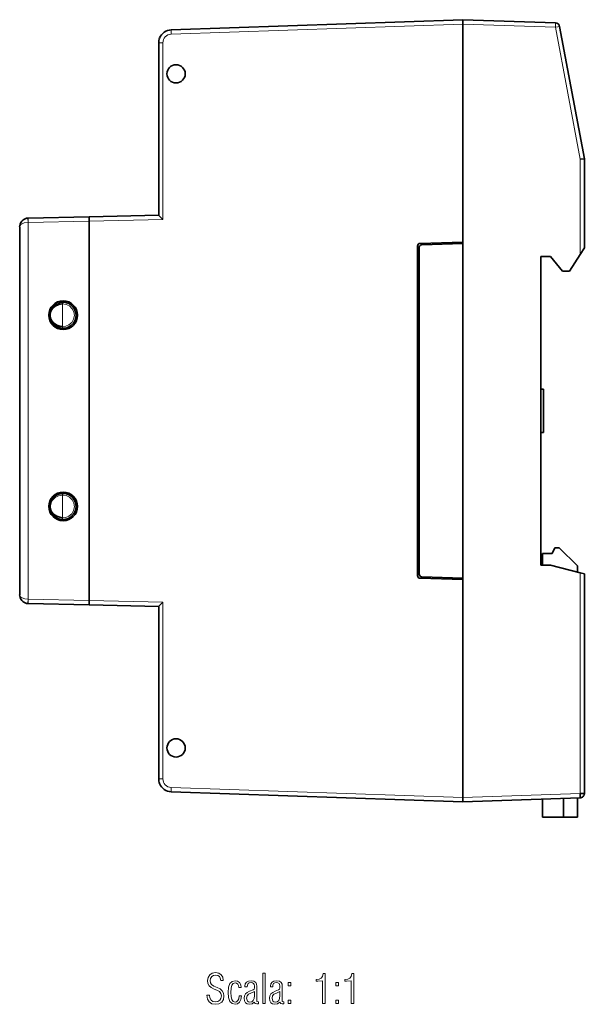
# Model space of a CAD drawing. Extents: x 75 to 140, y 90 to 203.
import ezdxf

# ---------------------------------------------------------------- set-up
doc = ezdxf.new("R2010")
doc.units = 0

msp = doc.modelspace()

# ---------------------------------------------------------------- linework, layer by layer
at = {"color": 7, "lineweight": 35}
for p, q in [((126.19, 203.15), (92.63, 201.98)), ((126.19, 202.65), (126.19, 203.15)), ((126.19, 203.15), (126.19, 202.65)), ((136.86, 202.78), (126.19, 203.15)), ((91.82, 201.71), (91.74, 201.64)), ((126.19, 177.55), (126.19, 202.65)), ((126.19, 202.65), (126.19, 177.4)), ((140.19, 187.15), (137.33, 202.37)), ((91.19, 200.48), (91.19, 180.65)), ((140.19, 187.15), (139.7, 187.1)), ((140.19, 176.9), (140.19, 187.15)), ((76.16, 180.32), (76.15, 180.32)), ((83.19, 180.47), (76.16, 180.32)), ((91.19, 180.65), (83.19, 180.47)), ((83.19, 180.47), (83.19, 179.97)), ((83.19, 179.97), (83.19, 180.47)), ((75.19, 179.32), (75.19, 136.98)), ((83.19, 136.32), (83.19, 179.97)), ((83.19, 179.97), (83.19, 136.32)), ((120.99, 139.19), (120.99, 177.11)), ((121.19, 139.34), (121.19, 176.96)), ((126.19, 177.55), (121.28, 177.41)), ((121.48, 177.26), (126.19, 177.4)), ((123.99, 177.49), (123.99, 177.33)), ((124.19, 177.34), (124.19, 177.49)), ((126.19, 177.4), (126.19, 138.9)), ((139.7, 176.13), (140.19, 176.9)), ((121.19, 176.05), (120.99, 176.05)), ((135.19, 140.4), (135.19, 175.9)), ((135.19, 175.9), (136.29, 175.9)), ((136.29, 175.9), (137.69, 174.2)), ((138.49, 174.2), (139.7, 176.13)), ((137.69, 174.2), (138.49, 174.2)), ((78.69, 169.15), (78.69, 169.21)), ((135.19, 160.65), (135.49, 160.65)), ((135.19, 160.65), (135.49, 160.65)), ((135.49, 160.65), (135.49, 155.65)), ((135.19, 155.65), (135.49, 155.65)), ((135.39, 140.4), (135.39, 141.75)), ((136.49, 141.75), (135.39, 141.75)), ((136.49, 141.75), (136.79, 142.4)), ((136.79, 142.4), (137.29, 142.4)), ((137.29, 142.4), (139.39, 140.3)), ((135.39, 141.38), (135.19, 141.17)), ((120.99, 140.25), (121.19, 140.25)), ((136.29, 140.4), (135.19, 140.4)), ((136.29, 140.4), (139.7, 139.52)), ((139.39, 140.3), (139.39, 139.6)), ((140.19, 139.4), (139.7, 139.52)), ((140.19, 114.12), (140.19, 139.4)), ((121.28, 138.89), (126.19, 138.75)), ((126.19, 138.9), (121.48, 139.04)), ((123.99, 138.96), (123.99, 138.81)), ((124.19, 138.81), (124.19, 138.96)), ((126.19, 138.9), (126.19, 113.65)), ((126.19, 113.65), (126.19, 138.75)), ((76.15, 135.98), (76.16, 135.98)), ((76.16, 135.98), (83.19, 135.82)), ((83.19, 136.32), (83.19, 135.82)), ((83.19, 135.82), (83.19, 136.32)), ((83.19, 135.82), (91.19, 135.65)), ((91.19, 135.65), (91.19, 115.82)), ((92.63, 114.32), (126.19, 113.15)), ((126.19, 113.15), (126.19, 113.65)), ((126.19, 113.65), (126.19, 113.15)), ((126.19, 113.15), (139.7, 113.62)), ((135.39, 111.4), (135.39, 113.47)), ((137.79, 111.4), (137.79, 113.55)), ((139.39, 113.61), (139.39, 111.4)), ((139.7, 114.12), (140.19, 114.12)), ((135.39, 111.4), (137.79, 111.4)), ((139.39, 111.4), (137.79, 111.4))]:
    msp.add_line(p, q, dxfattribs=at)
at = {"color": 7, "lineweight": 13}
for p, q in [((92.63, 201.48), (126.19, 202.65)), ((126.19, 202.65), (136.86, 202.28)), ((136.86, 202.28), (139.7, 187.1)), ((91.19, 200.48), (91.67, 200.48)), ((91.67, 180.16), (91.67, 200.48)), ((139.7, 187.1), (139.7, 176.13)), ((83.19, 179.97), (91.67, 180.16)), ((76.15, 179.82), (76.16, 179.82)), ((76.15, 136.48), (76.15, 179.82)), ((76.16, 179.82), (83.19, 179.97)), ((80.13, 170.45), (80.13, 167.85)), ((80.13, 148.45), (80.13, 145.85)), ((139.7, 139.52), (139.7, 114.12)), ((76.16, 136.48), (76.15, 136.48)), ((83.19, 136.32), (76.16, 136.48)), ((91.67, 136.14), (83.19, 136.32)), ((91.67, 115.82), (91.67, 136.14)), ((91.67, 115.82), (91.19, 115.82)), ((126.19, 113.65), (92.63, 114.82)), ((139.7, 114.12), (126.19, 113.65))]:
    msp.add_line(p, q, dxfattribs=at)
for points in [[(136.86, 202.28), (136.86, 202.73), (136.86, 202.77), (136.86, 202.77), (136.86, 202.78)], [(137.33, 202.37), (137.33, 202.37), (137.33, 202.37), (137.14, 202.33), (136.86, 202.28)], [(76.15, 179.82), (76.14, 180.27), (76.15, 180.31), (76.15, 180.32), (76.15, 180.32), (76.15, 180.32)], [(75.19, 179.32), (75.23, 179.47), (75.33, 179.58), (75.46, 179.67), (75.71, 179.76), (76.15, 179.82)], [(80.13, 170.45), (80.55, 170.39), (80.93, 170.21), (81.23, 169.9), (81.42, 169.52), (81.48, 169.1), (81.39, 168.68), (81.17, 168.31), (80.85, 168.03), (80.5, 167.89), (80.13, 167.85)], [(80.13, 167.85), (80.13, 167.68), (80.13, 167.65), (80.13, 167.65), (80.13, 167.65)], [(78.69, 147.15), (78.7, 147.35), (78.79, 147.63), (78.95, 147.89), (79.26, 148.17), (79.67, 148.37), (80.13, 148.45)], [(80.13, 148.45), (80.55, 148.39), (80.93, 148.21), (81.23, 147.9), (81.42, 147.52), (81.48, 147.1), (81.39, 146.68), (81.17, 146.31), (80.85, 146.03), (80.5, 145.89), (80.13, 145.85)], [(80.13, 145.85), (80.13, 145.68), (80.13, 145.65), (80.13, 145.65), (80.13, 145.65)], [(76.15, 136.48), (75.79, 136.52), (75.46, 136.63), (75.32, 136.73), (75.22, 136.84), (75.19, 136.98)], [(76.15, 135.98), (76.15, 135.98), (76.15, 135.98), (76.15, 135.99), (76.14, 136.04), (76.15, 136.48)], [(76.16, 135.98), (76.16, 135.98), (76.16, 135.98), (76.16, 135.98), (76.16, 136.04), (76.16, 136.48)]]:
    msp.add_lwpolyline(points, dxfattribs=at)
at = {"color": 7, "lineweight": 35}
for points in [[(91.67, 180.16), (91.21, 180.62), (91.19, 180.64), (91.19, 180.65)], [(78.69, 169.21), (78.74, 169.49), (78.86, 169.76), (79.04, 169.99), (79.28, 170.19), (79.68, 170.37), (80.13, 170.45)], [(80.45, 170.63), (80.83, 170.5), (81.17, 170.28), (81.47, 169.91), (81.63, 169.55), (81.69, 169.15), (81.61, 168.68), (81.39, 168.25), (81.04, 167.92), (80.76, 167.76)], [(80.13, 167.85), (79.79, 167.9), (79.46, 168.02), (79.09, 168.27), (78.89, 168.5), (78.75, 168.78), (78.69, 169.15)], [(80.45, 148.63), (80.83, 148.5), (81.17, 148.28), (81.47, 147.91), (81.63, 147.55), (81.69, 147.15), (81.61, 146.68), (81.39, 146.25), (81.04, 145.92), (80.76, 145.76)], [(80.13, 145.85), (79.79, 145.9), (79.46, 146.02), (79.09, 146.27), (78.89, 146.5), (78.75, 146.78), (78.69, 147.15)], [(91.19, 135.65), (91.19, 135.65), (91.19, 135.66), (91.67, 136.14)], [(139.7, 113.62), (139.7, 113.62), (139.7, 113.62), (139.71, 113.65), (139.7, 114.12)]]:
    msp.add_lwpolyline(points, dxfattribs=at)
at = {"color": 7, "lineweight": 13}
for points in [[(96.74, 90.94), (96.81, 90.48), (97.01, 90.14), (97.31, 89.94), (97.72, 89.87), (98.13, 89.94), (98.44, 90.13), (98.63, 90.44), (98.7, 90.85), (98.66, 91.17), (98.51, 91.43), (98.27, 91.64), (97.92, 91.81), (97.53, 91.96), (97.26, 92.16), (97.15, 92.36), (97.11, 92.6), (97.16, 92.86), (97.29, 93.06), (97.49, 93.19), (97.75, 93.24), (97.99, 93.2), (98.17, 93.08), (98.28, 92.88), (98.34, 92.61), (98.62, 92.61), (98.62, 92.63), (98.56, 93.01), (98.38, 93.28), (98.1, 93.46), (97.73, 93.52), (97.36, 93.45), (97.07, 93.26), (96.87, 92.97), (96.81, 92.61), (96.85, 92.28), (96.99, 92.01), (97.22, 91.8), (97.56, 91.63), (97.9, 91.49), (98.18, 91.34), (98.35, 91.13), (98.41, 90.85), (98.35, 90.55), (98.21, 90.33), (97.99, 90.2), (97.69, 90.15), (97.42, 90.2), (97.22, 90.35), (97.09, 90.6), (97.03, 90.94)], [(103.17, 89.95), (103.44, 89.95), (103.44, 93.45), (103.17, 93.45)], [(110.06, 89.95), (110.34, 89.95), (110.34, 93.4), (110.12, 93.4), (110.05, 93.09), (109.9, 92.89), (109.66, 92.77), (109.32, 92.72), (109.32, 92.54), (109.51, 92.54), (110.06, 92.58)], [(113.35, 89.95), (113.64, 89.95), (113.64, 93.4), (113.42, 93.4), (113.34, 93.09), (113.19, 92.89), (112.95, 92.77), (112.62, 92.72), (112.62, 92.54), (112.81, 92.54), (113.35, 92.58)], [(100.72, 90.83), (100.45, 90.83), (100.4, 90.52), (100.3, 90.3), (100.16, 90.17), (99.99, 90.13), (99.78, 90.2), (99.62, 90.41), (99.52, 90.76), (99.49, 91.23), (99.52, 91.71), (99.62, 92.06), (99.78, 92.27), (100, 92.34), (100.16, 92.31), (100.29, 92.2), (100.38, 92.02), (100.43, 91.79), (100.69, 91.79), (100.63, 92.13), (100.49, 92.38), (100.27, 92.54), (99.99, 92.59), (99.64, 92.5), (99.39, 92.25), (99.24, 91.83), (99.2, 91.23), (99.24, 90.64), (99.39, 90.21), (99.64, 89.96), (99.98, 89.88), (100.27, 89.94), (100.5, 90.12), (100.65, 90.41)], [(102.67, 89.94), (102.67, 90.14), (102.64, 90.14), (102.49, 90.21), (102.47, 90.43), (102.47, 91.96), (102.45, 92.19), (102.37, 92.39), (102.15, 92.54), (101.83, 92.59), (101.53, 92.54), (101.3, 92.41), (101.15, 92.21), (101.11, 91.94), (101.11, 91.89), (101.38, 91.89), (101.4, 92.09), (101.49, 92.25), (101.62, 92.34), (101.82, 92.37), (101.99, 92.35), (102.1, 92.28), (102.17, 92.16), (102.2, 91.98), (102.2, 91.76), (102.16, 91.61), (102.06, 91.53), (101.66, 91.38), (101.37, 91.24), (101.17, 91.07), (101.06, 90.86), (101.02, 90.59), (101.06, 90.29), (101.18, 90.06), (101.37, 89.92), (101.62, 89.87), (101.94, 89.94), (102.19, 90.13), (102.3, 89.97), (102.47, 89.91)], [(105.6, 89.94), (105.6, 90.14), (105.58, 90.14), (105.42, 90.21), (105.41, 90.43), (105.41, 91.96), (105.39, 92.19), (105.3, 92.39), (105.09, 92.54), (104.76, 92.59), (104.46, 92.54), (104.24, 92.41), (104.09, 92.21), (104.04, 91.94), (104.04, 91.89), (104.31, 91.89), (104.34, 92.09), (104.42, 92.25), (104.56, 92.34), (104.75, 92.37), (104.92, 92.35), (105.04, 92.28), (105.11, 92.16), (105.13, 91.98), (105.13, 91.76), (105.1, 91.61), (104.99, 91.53), (104.59, 91.38), (104.31, 91.24), (104.11, 91.07), (103.99, 90.86), (103.95, 90.59), (103.99, 90.29), (104.11, 90.06), (104.3, 89.92), (104.56, 89.87), (104.88, 89.94), (105.12, 90.13), (105.24, 89.97), (105.41, 89.91)], [(106.1, 91.98), (106.41, 91.98), (106.41, 92.37), (106.1, 92.37)], [(111.59, 91.98), (111.9, 91.98), (111.9, 92.37), (111.59, 92.37)], [(102.2, 91.33), (102.2, 90.9), (102.16, 90.55), (102.07, 90.31), (101.91, 90.16), (101.68, 90.12), (101.52, 90.14), (101.4, 90.24), (101.3, 90.59), (101.36, 90.83), (101.53, 91.02), (101.8, 91.17)], [(105.13, 91.33), (105.13, 90.9), (105.1, 90.55), (105, 90.31), (104.84, 90.16), (104.62, 90.12), (104.46, 90.14), (104.34, 90.24), (104.24, 90.59), (104.29, 90.83), (104.46, 91.02), (104.74, 91.17)], [(106.1, 89.95), (106.41, 89.95), (106.41, 90.34), (106.1, 90.34)], [(111.59, 89.95), (111.9, 89.95), (111.9, 90.34), (111.59, 90.34)]]:
    msp.add_lwpolyline(points, close=True, dxfattribs=at)
at = {"color": 7, "lineweight": 35}
for centre, radius in [((93.19, 196.92), 1.05), ((80.19, 169.15), 1.65), ((80.19, 147.15), 1.65), ((93.19, 119.37), 1.05)]:
    msp.add_circle(centre, radius, dxfattribs=at)
for centre, radius, start, end in [((136.84, 202.28), 0.5, 10.6197, 88), ((92.69, 200.48), 1.51, 125.3183, 158.1305), ((92.69, 200.48), 1.5, 92, 125.0239), ((92.69, 200.48), 1.5, 158.0009, 180), ((76.19, 179.32), 1, 92, 130.4474), ((76.19, 179.32), 1.01, 162.4518, 179.9564), ((76.19, 179.32), 1.01, 162.4518, 179.9564), ((76.19, 179.32), 1, 130.5242, 162.3173), ((76.19, 179.32), 1, 130.5242, 162.3173), ((121.29, 177.11), 0.3, 91.6523, 180), ((121.49, 176.96), 0.3, 91.7184, 180), ((80.15, 169.17), 1.46, 143.5599, 162.6226), ((80.19, 169.15), 1.5, 126.3146, 143.8156), ((80.18, 169.16), 1.49, 114.6933, 126.5011), ((80.19, 169.15), 1.5, 79.7064, 114.6258), ((81.98, 170.56), 1.85, 177.3803, 183.5828), ((80.19, 169.15), 1.5, 162.3535, 257.6932), ((80.19, 169.15), 1.5, 257.3257, 267.8043), ((80.19, 169.15), 1.5, 268, 292.5537), ((80.19, 147.15), 1.5, 79.7065, 257.6932), ((81.98, 148.56), 1.85, 177.3803, 183.5828), ((80.19, 147.15), 1.5, 257.3258, 267.8043), ((80.19, 147.15), 1.5, 268, 292.5537), ((121.49, 139.34), 0.3, 180, 268.2816), ((121.29, 139.19), 0.3, 180, 268.3477), ((76.19, 136.98), 1.01, 180.0436, 197.5482), ((76.19, 136.98), 1.01, 180.0436, 197.5482), ((76.19, 136.98), 1, 197.6827, 229.4758), ((76.19, 136.98), 1, 197.6827, 229.4758), ((76.19, 136.98), 1, 229.5526, 268), ((92.69, 115.82), 1.5, 180, 201.9997), ((92.69, 115.82), 1.51, 201.8623, 234.6837), ((92.69, 115.82), 1.5, 234.9758, 268), ((139.68, 114.12), 0.502, 272.0347, 290.1913), ((139.69, 114.12), 0.5, 290.212, 338.8588), ((139.69, 114.12), 0.5, 338.857, 0)]:
    msp.add_arc(centre, radius, start, end, dxfattribs=at)
at = {"color": 7, "lineweight": 13}
for centre, start, end in [((92.67, 200.48), 92.1292, 179.9293), ((92.67, 115.82), 180.0617, 267.8787)]:
    msp.add_arc(centre, 1, start, end, dxfattribs=at)
for centre, major_axis, ratio, start_param, end_param in [((92.65, 201.48), (0.017, -0.5), 0.034878, 3.141593, 4.711171), ((76.17, 179.82), (0.011, -0.5), 0.034891, 3.141593, 4.711628), ((92.65, 114.82), (-0.017, -0.5), 0.034878, 4.713607, 6.283185)]:
    msp.add_ellipse(centre, major_axis=major_axis, ratio=ratio, start_param=start_param, end_param=end_param, dxfattribs=at)

doc.saveas('drawing.dxf')
